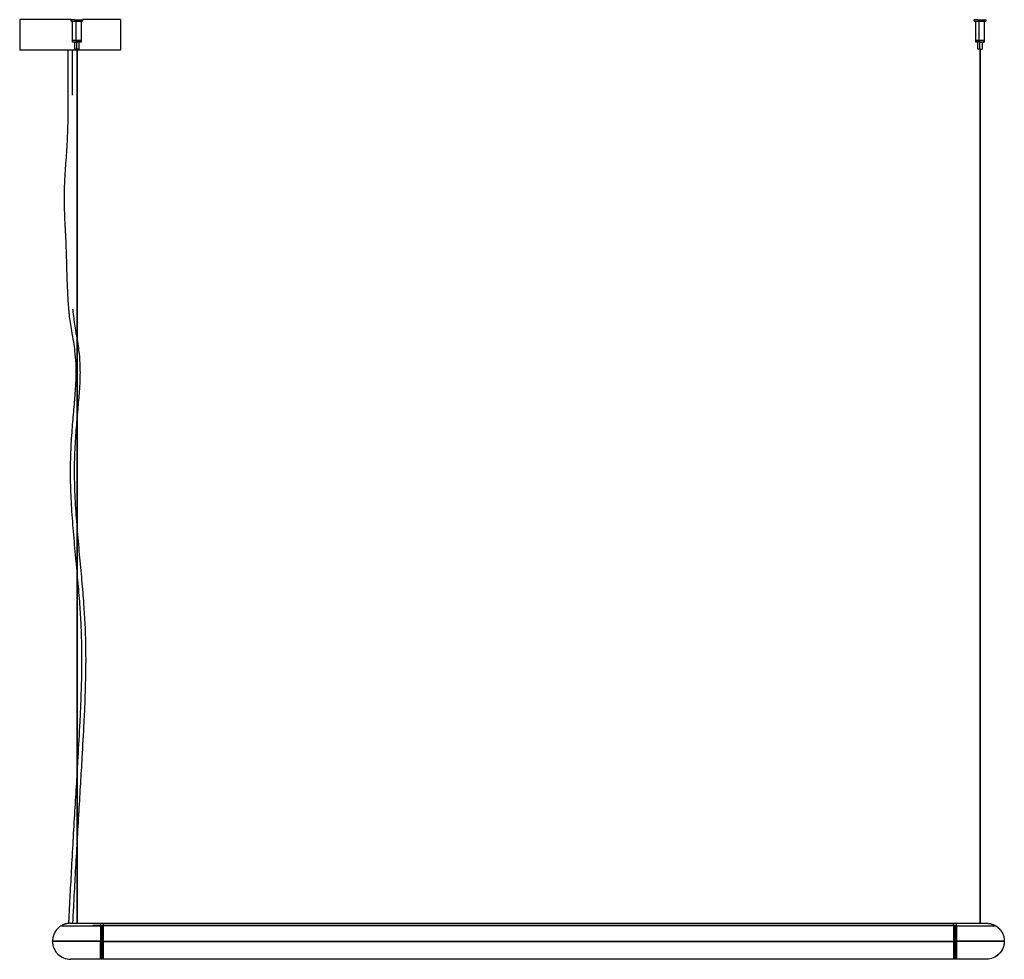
# Model space of a CAD drawing. Header units: millimetres. Extents: x -1623 to 1525, y -1598 to 1487.
# Tile 4 of 4: x 158 to 1525, y 183 to 1487. Entities that reach past the tile are written whole.
import ezdxf

# ---------------------------------------------------------------- set-up
doc = ezdxf.new("R2010")
doc.units = ezdxf.units.MM
doc.layers.add('Make2D$Visibile$Curve', color=18, linetype='Continuous', true_color=0x000000)

msp = doc.modelspace()

# ---------------------------------------------------------------- linework, layer by layer
at = {"layer": 'Make2D$Visibile$Curve', "lineweight": -3}
for points, weights in [([(189.3, 1487.1), (158.5, 1487.1), (158.5, 1487.1)], [1, 0.707106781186, 1]), ([(234.6, 1487), (229.7, 1487), (229.7, 1487)], [1, 0.794952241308, 0.911776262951]), ([(229.7, 1485), (229.7, 1485), (234.6, 1485)], [0.911776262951, 0.794952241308, 1]), ([(234.6, 1487), (235.3, 1487), (236, 1487)], [1, 0.995804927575, 1]), ([(234.6, 1485), (235.3, 1485), (236, 1485)], [1, 0.995804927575, 1]), ([(1488, 1487), (1483.1, 1487), (1483.1, 1487)], [1, 0.794952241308, 0.911776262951]), ([(1483.1, 1485), (1483.1, 1485), (1488, 1485)], [0.911776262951, 0.794952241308, 1]), ([(1488, 1487), (1488.7, 1487), (1489.4, 1487)], [1, 0.995804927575, 1]), ([(1488, 1485), (1488.7, 1485), (1489.4, 1485)], [1, 0.995804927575, 1]), ([(235.4, 1458.2), (231.7, 1458.2), (231.7, 1458.2)], [1, 0.794952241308, 0.911776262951]), ([(235.4, 1458), (231.7, 1458), (231.7, 1458)], [1, 0.794952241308, 0.911776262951]), ([(235.4, 1456), (231.7, 1456), (231.7, 1456)], [1, 0.794952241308, 0.911776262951]), ([(236.4, 1458.2), (235.9, 1458.2), (235.4, 1458.2)], [1, 0.995804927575, 1]), ([(236.4, 1458), (235.9, 1458), (235.4, 1458)], [1, 0.995804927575, 1]), ([(235.4, 1456), (235.9, 1456), (236.4, 1456)], [1, 0.995804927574, 1]), ([(1485.1, 1458.2), (1485.1, 1458.2), (1488.8, 1458.2)], [0.911776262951, 0.794952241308, 1]), ([(1488.8, 1458), (1485.1, 1458), (1485.1, 1458)], [1, 0.794952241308, 0.911776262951]), ([(1488.8, 1456), (1485.1, 1456), (1485.1, 1456)], [1, 0.794952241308, 0.911776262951]), ([(1488.8, 1458.2), (1489.3, 1458.2), (1489.8, 1458.2)], [1, 0.995804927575, 1]), ([(1489.8, 1458), (1489.3, 1458), (1488.8, 1458)], [1, 0.995804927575, 1]), ([(1489.8, 1456), (1489.3, 1456), (1488.8, 1456)], [1, 0.995804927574, 1]), ([(189.3, 1444.6), (158.8, 1444.6), (158.8, 1444.6)], [1, 0.707106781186, 1]), ([(236.5, 1446), (234.7, 1446), (234.7, 1446)], [1, 0.794952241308, 0.91177626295]), ([(237.1, 1446), (236.8, 1446), (236.5, 1446)], [1, 0.995804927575, 1]), ([(1489.9, 1446), (1488.1, 1446), (1488.1, 1446)], [1, 0.794952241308, 0.91177626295]), ([(1490.5, 1446), (1490.2, 1446), (1489.9, 1446)], [1, 0.995804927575, 1]), ([(229, 233.4), (223, 233.4), (217.6, 230.7)], [0.942464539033, 0.942464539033, 0.996786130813]), ([(229, 233.4), (229, 233.4), (229, 233.4)], [0.942466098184, 0.942464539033, 0.942464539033]), ([(274.4, 233.4), (274.4, 233.4), (274.4, 230.5)], [0.942464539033, 0.942464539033, 1]), ([(1454.4, 230.5), (1454.4, 233.4), (1454.4, 233.4)], [1, 0.942464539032, 0.942464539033]), ([(1491.4, 233.4), (1491.5, 233.4), (1491.5, 233.4)], [1, 0.893903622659, 0.955845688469]), ([(1499.7, 233.4), (1499.8, 233.4), (1499.8, 233.4)], [0.94246582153, 0.942464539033, 0.942464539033]), ([(216.3, 230), (216.4, 230), (216.4, 230)], [0.998814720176, 0.999405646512, 1]), ([(274.4, 230.1), (274.4, 222.9), (274.4, 208.7)], [1, 0.86851460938, 1]), ([(1454.4, 230.5), (1454.4, 230.5), (1454.4, 230.4)], [1, 0.876884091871, 0.96439780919]), ([(1454.4, 230.1), (1454.4, 222.9), (1454.4, 208.7)], [1, 0.86851460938, 1]), ([(1457.4, 230), (1457.4, 230.1), (1457.4, 230.1)], [0.998365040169, 0.999179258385, 1]), ([(1487.1, 230), (1487.2, 230.1), (1487.3, 230.1)], [0.997030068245, 0.998504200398, 1]), ([(1512.3, 230.1), (1518.8, 226.4), (1522.1, 219.7)], [1, 0.908211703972, 0.898013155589]), ([(204, 208.1), (204, 208.4), (204, 208.6)], [0.93469872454, 0.932781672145, 0.930961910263]), ([(204.5, 208.6), (204.5, 208.6), (204.5, 208.6)], [0.93032065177, 0.930321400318, 0.930322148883]), ([(204.5, 208.3), (204.5, 208.2), (204.5, 208.1)], [0.932178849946, 0.933022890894, 0.933887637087]), ([(253.5, 208.1), (253.5, 208.2), (253.5, 208.4)], [0.934038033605, 0.933084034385, 0.932155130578]), ([(253.9, 208.4), (253.9, 208.2), (253.9, 208.1)], [0.932804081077, 0.933739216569, 0.93469872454]), ([(270.4, 208.4), (270.4, 208.2), (270.4, 208.1)], [0.932153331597, 0.933086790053, 0.93404559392]), ([(274.4, 208.2), (274.4, 183.4), (274.4, 183.4)], [1, 0.710633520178, 1]), ([(1454.4, 208.2), (1454.4, 183.4), (1454.4, 183.4)], [1, 0.710633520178, 1]), ([(1458.4, 208.1), (1458.4, 208.2), (1458.4, 208.4)], [0.93396744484, 0.932946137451, 0.931953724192]), ([(1474.8, 208.1), (1474.8, 208.2), (1474.8, 208.4)], [0.934853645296, 0.93389090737, 0.932952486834]), ([(1474.8, 208.4), (1474.8, 208.2), (1474.8, 208.1)], [0.932804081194, 0.933726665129, 0.93467297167]), ([(1454.4, 183.4), (1454.4, 183.4), (1454.4, 184)], [1, 0.956505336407, 0.926086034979]), ([(1457.4, 183.5), (1457.4, 183.5), (1457.4, 183.5)], [1, 0.997777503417, 0.995602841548])]:
    msp.add_rational_spline(points, weights, degree=2, dxfattribs=at)
for points, degree in [([(158.5, 1487.1), (158.6, 1465.8), (158.8, 1444.6)], 2), ([(229.7, 1487.1), (209.5, 1487.1), (189.3, 1487.1)], 2), ([(229.7, 1485), (229.7, 1486), (229.7, 1487)], 2), ([(231.7, 1458.2), (231.7, 1471.6), (231.7, 1485)], 2), ([(236, 1485), (236, 1486), (236, 1487)], 2), ([(236.4, 1485), (236.4, 1471.6), (236.4, 1458.2)], 2), ([(243.7, 1485), (243.7, 1471.6), (243.7, 1458.2)], 2), ([(267.6, 1487.1), (256.7, 1487.1), (245.7, 1487.1)], 2), ([(245.7, 1487), (245.7, 1486), (245.7, 1485)], 2), ([(298.5, 1487.1), (298.3, 1465.8), (298.1, 1444.6)], 2), ([(1483.1, 1485), (1483.1, 1486), (1483.1, 1487)], 2), ([(1485.1, 1458.2), (1485.1, 1471.6), (1485.1, 1485)], 2), ([(1489.4, 1485), (1489.4, 1486), (1489.4, 1487)], 2), ([(1489.8, 1458.2), (1489.8, 1471.6), (1489.8, 1485)], 2), ([(1497.1, 1485), (1497.1, 1471.6), (1497.1, 1458.2)], 2), ([(1499.1, 1487), (1499.1, 1486), (1499.1, 1485)], 2), ([(231.7, 1456), (231.7, 1457), (231.7, 1458)], 2), ([(234.7, 1446), (234.7, 1451), (234.7, 1456)], 2), ([(236.4, 1458), (236.4, 1457), (236.4, 1456)], 2), ([(237.1, 1456), (237.1, 1451), (237.1, 1446)], 2), ([(240.7, 1456), (240.7, 1451), (240.7, 1446)], 2), ([(243.7, 1458), (243.7, 1457), (243.7, 1456)], 2), ([(1485.1, 1456), (1485.1, 1457), (1485.1, 1458)], 2), ([(1488.1, 1446), (1488.1, 1451), (1488.1, 1456)], 2), ([(1489.8, 1458), (1489.8, 1457), (1489.8, 1456)], 2), ([(1490.5, 1456), (1490.5, 1451), (1490.5, 1446)], 2), ([(1494.1, 1456), (1494.1, 1451), (1494.1, 1446)], 2), ([(1497.1, 1458), (1497.1, 1457), (1497.1, 1456)], 2), ([(238, 1444.6), (213.7, 1444.6), (189.3, 1444.6)], 2), ([(238, 1446), (238, 839.7), (238, 233.4)], 2), ([(238.1, 233.4), (238.1, 839.7), (238.1, 1446)], 2), ([(267.6, 1444.6), (252.9, 1444.6), (238.1, 1444.6)], 2), ([(1491.4, 1446), (1491.4, 839.7), (1491.4, 233.4)], 2), ([(1491.5, 233.4), (1491.5, 839.7), (1491.5, 1446)], 2), ([(229, 233.4), (229.1, 233.4), (229.2, 233.4), (229.5, 233.4)], 3), ([(259.7, 233.4), (261.1, 233.4), (262.5, 233.4), (263.9, 233.4)], 3), ([(263.9, 233.4), (266.1, 233.4), (268.2, 233.4), (270.4, 233.4)], 3), ([(270.4, 233.4), (271.7, 233.4), (273, 233.4), (274.4, 233.4)], 3), ([(274.4, 233.4), (864.4, 233.4), (1454.4, 233.4)], 2), ([(1454.4, 233.4), (1455.7, 233.4), (1457.1, 233.4), (1458.4, 233.4)], 3), ([(1458.4, 233.4), (1460.5, 233.4), (1462.7, 233.4), (1464.8, 233.4)], 3), ([(1464.8, 233.4), (1466.2, 233.4), (1467.6, 233.4), (1469.1, 233.4)], 3), ([(1499.3, 233.4), (1499.5, 233.4), (1499.7, 233.4), (1499.7, 233.4)], 3), ([(216.4, 230), (216.4, 230.1), (216.4, 230.1), (216.4, 230.1)], 3), ([(258.9, 230), (262.7, 230), (266.6, 230), (270.4, 230)], 3), ([(263.9, 230.3), (262.5, 230.3), (261.1, 230.3), (259.7, 230.3)], 3), ([(270.4, 230.3), (268.2, 230.3), (266.1, 230.3), (263.9, 230.3)], 3), ([(274.4, 230.3), (273, 230.3), (271.7, 230.3), (270.4, 230.3)], 3), ([(270.4, 229.5), (270.7, 229.5), (271, 229.5), (271.4, 229.5)], 3), ([(273.4, 229.5), (273.7, 229.5), (274, 229.5), (274.4, 229.5)], 3), ([(274.4, 230.5), (864.4, 230.5), (1454.4, 230.5)], 2), ([(274.4, 230.3), (864.4, 230.3), (1454.4, 230.3)], 2), ([(274.4, 230.1), (864.4, 230.1), (1454.4, 230.1)], 2), ([(1454.4, 230.1), (1454.4, 230.2), (1454.4, 230.3)], 2), ([(1454.4, 229.5), (1454.7, 229.5), (1455, 229.5), (1455.4, 229.5)], 3), ([(1457.4, 229.5), (1457.7, 229.5), (1458, 229.5), (1458.4, 229.5)], 3), ([(1458.4, 230), (1462.2, 230), (1466, 230), (1469.8, 230)], 3), ([(1487.3, 230.1), (1487.3, 230.1), (1487.3, 230.1), (1487.3, 230)], 3), ([(1512.4, 230), (1512.4, 230.1), (1512.3, 230.1), (1512.3, 230.1)], 3), ([(204.4, 208.6), (204.4, 208.5), (204.4, 208.4), (204.4, 208.4)], 3), ([(270.4, 208.6), (266.6, 208.6), (262.7, 208.6), (258.9, 208.6)], 3), ([(270.4, 208.4), (266.6, 208.4), (262.7, 208.4), (258.9, 208.4)], 3), ([(270.4, 208.1), (266.6, 208.1), (262.7, 208.1), (258.9, 208.1)], 3), ([(270.4, 208.4), (270.4, 208.4), (270.4, 208.5), (270.4, 208.6)], 3), ([(274.4, 208.7), (274.4, 208.4), (274.4, 208.2)], 2), ([(274.4, 208.7), (864.4, 208.7), (1454.4, 208.7)], 2), ([(274.4, 208.2), (864.4, 208.2), (1454.4, 208.2)], 2), ([(1454.4, 208.7), (1454.4, 208.4), (1454.4, 208.2)], 2), ([(1454.4, 208.2), (1454.4, 208.2), (1454.4, 208.2)], 2), ([(1469.8, 208.6), (1466, 208.6), (1462.2, 208.6), (1458.4, 208.6)], 3), ([(1458.4, 208.6), (1458.4, 208.5), (1458.4, 208.4), (1458.4, 208.4)], 3), ([(1469.8, 208.4), (1466, 208.4), (1462.2, 208.4), (1458.4, 208.4)], 3), ([(1469.8, 208.1), (1466, 208.1), (1462.2, 208.1), (1458.4, 208.1)], 3), ([(1524.3, 208.6), (1524.3, 208.5), (1524.3, 208.4), (1524.3, 208.4)], 3), ([(270.4, 183.4), (266.6, 183.4), (262.7, 183.4), (258.9, 183.4)], 3), ([(271.4, 184), (270.9, 184), (270.4, 184)], 2), ([(273.4, 183.5), (272.4, 183.5), (271.4, 183.5)], 2), ([(274.4, 184), (273.9, 184), (273.4, 184)], 2), ([(1454.4, 183.4), (864.4, 183.4), (274.4, 183.4)], 2), ([(1455.4, 184), (1454.9, 184), (1454.4, 184)], 2), ([(1454.4, 183.4), (1454.4, 183.4), (1454.4, 183.4)], 2), ([(1457.4, 183.5), (1456.4, 183.5), (1455.4, 183.5)], 2), ([(1458.4, 184), (1457.9, 184), (1457.4, 184)], 2), ([(1457.4, 183.5), (1457.4, 183.5), (1457.4, 183.5)], 2), ([(1469.8, 183.4), (1466, 183.4), (1462.2, 183.4), (1458.4, 183.4)], 3)]:
    msp.add_open_spline(points, degree=degree, dxfattribs=at)
for points, weights, knots in [([(236, 1487), (243.1, 1487), (245.3, 1487), (245.7, 1487), (245.7, 1487)], [1, 0.738749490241, 1, 0.943797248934, 0.91177626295], [0, 0, 0, 14.59721, 14.59721, 17.737504, 17.737504, 17.737504]), ([(236, 1485), (243.1, 1485), (245.3, 1485), (245.7, 1485), (245.7, 1485)], [1, 0.738749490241, 1, 0.943797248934, 0.91177626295], [-6.283185, -6.283185, -6.283185, -4.810708, -4.810708, -4.493934, -4.493934, -4.493934]), ([(298.5, 1487.1), (298.5, 1487.1), (289.5, 1487.1), (280.4, 1487.1), (267.6, 1487.1)], [1, 0.923879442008, 1, 0.923879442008, 1], [0, 0, 0, 24.245956, 24.245956, 48.491913, 48.491913, 48.491913]), ([(1489.4, 1487), (1496.5, 1487), (1498.7, 1487), (1499.1, 1487), (1499.1, 1487)], [1, 0.738749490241, 1, 0.943797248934, 0.91177626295], [0, 0, 0, 14.59721, 14.59721, 17.737504, 17.737504, 17.737504]), ([(1489.4, 1485), (1496.5, 1485), (1498.7, 1485), (1499.1, 1485), (1499.1, 1485)], [1, 0.738749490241, 1, 0.943797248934, 0.91177626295], [-6.283185, -6.283185, -6.283185, -4.810708, -4.810708, -4.493934, -4.493934, -4.493934]), ([(236.4, 1458.2), (241.8, 1458.2), (243.4, 1458.2), (243.7, 1458.2), (243.7, 1458.2)], [1, 0.738749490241, 1, 0.943797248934, 0.91177626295], [-6.283185, -6.283185, -6.283185, -4.810708, -4.810708, -4.493934, -4.493934, -4.493934]), ([(243.7, 1458), (243.7, 1458), (243.4, 1458), (241.8, 1458), (236.4, 1458)], [0.91177626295, 0.943797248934, 1, 0.738749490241, 1], [4.493934, 4.493934, 4.493934, 4.810708, 4.810708, 6.283185, 6.283185, 6.283185]), ([(243.7, 1456), (243.7, 1456), (243.4, 1456), (241.8, 1456), (236.4, 1456)], [0.911776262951, 0.943797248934, 1, 0.738749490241, 1], [8.592687, 8.592687, 8.592687, 10.947908, 10.947908, 21.895816, 21.895816, 21.895816]), ([(1497.1, 1458.2), (1497.1, 1458.2), (1496.8, 1458.2), (1495.2, 1458.2), (1489.8, 1458.2)], [0.91177626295, 0.943797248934, 1, 0.738749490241, 1], [8.592687, 8.592687, 8.592687, 10.947908, 10.947908, 21.895816, 21.895816, 21.895816]), ([(1489.8, 1458), (1495.2, 1458), (1496.8, 1458), (1497.1, 1458), (1497.1, 1458)], [1, 0.738749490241, 1, 0.943797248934, 0.911776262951], [0, 0, 0, 10.947908, 10.947908, 13.303128, 13.303128, 13.303128]), ([(1489.8, 1456), (1495.2, 1456), (1496.8, 1456), (1497.1, 1456), (1497.1, 1456)], [1, 0.738749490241, 1, 0.943797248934, 0.91177626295], [-6.283185, -6.283185, -6.283185, -4.810708, -4.810708, -4.493934, -4.493934, -4.493934]), ([(240.7, 1446), (240.7, 1446), (240.6, 1446), (239.7, 1446), (237.1, 1446)], [0.91177626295, 0.943797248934, 1, 0.738749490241, 1], [4.296344, 4.296344, 4.296344, 5.473954, 5.473954, 10.947908, 10.947908, 10.947908]), ([(298.1, 1444.6), (298.1, 1444.6), (289.2, 1444.6), (280.3, 1444.6), (267.6, 1444.6)], [1, 0.923879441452, 1, 0.923879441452, 1], [-47.909317, -47.909317, -47.909317, -23.954658, -23.954658, 0, 0, 0]), ([(1490.5, 1446), (1493.1, 1446), (1493.9, 1446), (1494.1, 1446), (1494.1, 1446)], [1, 0.738749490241, 1, 0.943797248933, 0.91177626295], [-6.283185, -6.283185, -6.283185, -4.810708, -4.810708, -4.493934, -4.493934, -4.493934]), ([(270.4, 230), (270.4, 230.2), (270.4, 230.3), (270.4, 230.5), (270.4, 230.5), (270.4, 233.4), (270.4, 233.4)], [1, 1, 1, 0.856074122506, 1, 0.942464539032, 0.942464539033], [-25.049873, -25.049873, -25.049873, -24.657299, -24.657299, -24.44003, -24.44003, -12.32865, -12.32865, -12.32865]), ([(1458.4, 230), (1458.4, 230.2), (1458.4, 230.3), (1458.4, 230.5), (1458.4, 230.5), (1458.4, 233.4), (1458.4, 233.4)], [1, 1, 1, 0.856074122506, 1, 0.942464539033, 0.942464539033], [-25.049873, -25.049873, -25.049873, -24.657299, -24.657299, -24.44003, -24.44003, -12.32865, -12.32865, -12.32865]), ([(1499.8, 233.4), (1506, 233.4), (1511.4, 230.5), (1511.5, 230.5), (1511.5, 230.3), (1511.5, 230.2), (1511.5, 230)], [0.942464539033, 0.942464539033, 1, 0.856074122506, 1, 1, 1], [12.32865, 12.32865, 12.32865, 24.44003, 24.44003, 24.657299, 24.657299, 25.022719, 25.022719, 25.022719]), ([(217.6, 230.7), (217.5, 230.6), (217.3, 230.5), (217.2, 230.5), (217.2, 230.3), (217.2, 230.2), (217.2, 230)], [0.996786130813, 0.998369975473, 1, 0.856074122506, 1, 1, 1], [24.0969055, 24.0969055, 24.0969055, 24.4400303, 24.4400303, 24.6572992, 24.6572992, 25.0227193, 25.0227193, 25.0227193]), ([(271.4, 230.1), (271.4, 220.5), (271.4, 202), (271.4, 183.5), (271.4, 183.5)], [1, 0.7934767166, 1, 0.7934767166, 1], [0, 0, 0, 38.35025, 38.35025, 76.7005, 76.7005, 76.7005]), ([(273.4, 183.5), (273.4, 183.5), (273.4, 202), (273.4, 220.4), (273.4, 230)], [1, 0.793848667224, 1, 0.793848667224, 1], [76.496467, 76.496467, 76.496467, 114.744701, 114.744701, 152.992935, 152.992935, 152.992935]), ([(274.4, 230.1), (274.4, 230.2), (274.4, 230.3), (274.4, 230.5), (274.4, 230.5)], [1, 1, 1, 0.856074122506, 1], [-24.9089826, -24.9089826, -24.9089826, -24.6572992, -24.6572992, -24.4400303, -24.4400303, -24.4400303]), ([(1455.4, 230.1), (1455.4, 220.5), (1455.4, 202), (1455.4, 183.5), (1455.4, 183.5)], [1, 0.7934767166, 1, 0.7934767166, 1], [0, 0, 0, 38.35025, 38.35025, 76.7005, 76.7005, 76.7005]), ([(1455.4, 230), (1455.4, 220.4), (1455.4, 202), (1455.4, 183.5), (1455.4, 183.5)], [1, 0.793848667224, 1, 0.793848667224, 1], [0, 0, 0, 38.248234, 38.248234, 76.496467, 76.496467, 76.496467]), ([(1457.4, 183.5), (1457.4, 183.5), (1457.4, 202), (1457.4, 220.4), (1457.4, 230)], [1, 0.793848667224, 1, 0.793848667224, 1], [76.496467, 76.496467, 76.496467, 114.744701, 114.744701, 152.992935, 152.992935, 152.992935]), ([(1524.8, 208.6), (1524.8, 205.2), (1524, 202), (1521.1, 191.2), (1511.2, 186.2)], [0.931013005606, 0.95623000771, 1, 0.868808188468, 0.904292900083], [30.222401, 30.222401, 30.222401, 38.35025, 38.35025, 62.711855, 62.711855, 62.711855])]:
    msp.add_rational_spline(points, weights, degree=2, knots=knots, dxfattribs=at)
for points, knots in [([(226.7, 233.3), (226.7, 234.7), (226.7, 236), (226.8, 237.4), (226.9, 239.1), (226.9, 240.7), (227, 242.4), (227.4, 250.9), (227.9, 259.4), (228.3, 267.9), (229, 280.4), (229.7, 293), (230.4, 305.5), (231.9, 333.4), (233.5, 361.3), (235.1, 389.2), (235.9, 402.1), (236.7, 415.1), (237.5, 428), (238.2, 439.8), (238.9, 451.6), (239.5, 463.4), (240.5, 479.8), (241.4, 496.3), (242.2, 512.8), (242.7, 522.4), (243.2, 532.1), (243.5, 541.7), (243.8, 549.5), (244.1, 557.3), (244.3, 565.1), (244.8, 583), (244.9, 600.9), (244.6, 618.8), (244.4, 628.2), (244.1, 637.5), (243.7, 646.9), (243.2, 656.5), (242.6, 666.1), (242, 675.7), (241.2, 686.7), (240.2, 697.8), (239.2, 708.8), (238.2, 720.7), (237, 732.6), (235.9, 744.5), (234.8, 756.8), (233.7, 769.1), (232.7, 781.4), (231.7, 793.7), (230.8, 806.1), (230.1, 818.5), (229.5, 830.4), (229, 842.4), (228.9, 854.4), (228.8, 866.6), (229.1, 878.8), (229.7, 890.9), (230.1, 901.2), (230.8, 911.6), (231.6, 921.9), (232.4, 931.2), (233.2, 940.6), (234, 950), (234.8, 958.4), (235.5, 966.8), (236, 975.2), (236.4, 980.1), (236.6, 985), (236.8, 989.9), (237, 996.6), (236.9, 1003.3), (236.6, 1009.9), (236.3, 1015.8), (235.8, 1021.7), (235.1, 1027.6), (234.6, 1031.7), (234, 1035.8), (233.4, 1039.8), (232.5, 1045.1), (231.6, 1050.3), (230.7, 1055.6), (229.5, 1063.1), (228.3, 1070.6), (227.4, 1078.1), (227.2, 1079.7), (227.1, 1081.3), (226.8, 1083.7), (226.7, 1084.6), (226.6, 1085.6), (226, 1092.7), (225.5, 1099.7), (225.2, 1106.8), (224.6, 1119.1), (224.3, 1131.4), (223.9, 1143.8), (223.8, 1149.9), (223.6, 1156), (223.4, 1162.1), (223.2, 1168), (222.9, 1174), (222.7, 1179.9), (222.1, 1191.2), (221.5, 1202.6), (221.1, 1213.9), (220.8, 1220.9), (220.6, 1228), (220.5, 1235), (220.4, 1240.2), (220.5, 1245.4), (220.6, 1250.7), (220.7, 1257.1), (221, 1263.5), (221.4, 1270), (222, 1279.7), (222.7, 1289.4), (223.4, 1299.1), (223.8, 1304.2), (224.1, 1309.2), (224.4, 1314.3), (224.7, 1319.4), (224.9, 1324.5), (225.1, 1329.7), (225.4, 1338.8), (225.6, 1348), (225.7, 1357.1), (225.8, 1366.3), (225.9, 1375.5), (225.9, 1384.8), (225.9, 1386), (225.9, 1387.2), (225.9, 1388.5), (225.9, 1391.6), (225.9, 1394.6), (225.9, 1397.6), (225.9, 1399), (225.9, 1400.5), (225.9, 1402.2), (225.9, 1404.3), (225.9, 1406.4), (225.9, 1408.5), (225.9, 1411.7), (225.9, 1415), (225.9, 1418.2), (225.9, 1420.3), (225.9, 1422.5), (225.9, 1424.9), (225.9, 1429.9), (225.9, 1435), (225.9, 1440.1), (225.9, 1441.6), (225.9, 1443.1), (225.9, 1444.6)], [0.858168, 0.858168, 0.858168, 0.858168, 5.027107, 5.027107, 5.027107, 9.95324, 9.95324, 9.95324, 35.471882, 35.471882, 35.471882, 73.219566, 73.219566, 73.219566, 156.970307, 156.970307, 156.970307, 195.880896, 195.880896, 195.880896, 231.313787, 231.313787, 231.313787, 280.845674, 280.845674, 280.845674, 309.913314, 309.913314, 309.913314, 333.457325, 333.457325, 333.457325, 387.97297, 387.97297, 387.97297, 416.491544, 416.491544, 416.491544, 445.593546, 445.593546, 445.593546, 478.973059, 478.973059, 478.973059, 514.80889, 514.80889, 514.80889, 551.902362, 551.902362, 551.902362, 589.036637, 589.036637, 589.036637, 625.018821, 625.018821, 625.018821, 661.555295, 661.555295, 661.555295, 692.546472, 692.546472, 692.546472, 720.783699, 720.783699, 720.783699, 746.046183, 746.046183, 746.046183, 760.781785, 760.781785, 760.781785, 780.842328, 780.842328, 780.842328, 798.595712, 798.595712, 798.595712, 810.91804, 810.91804, 810.91804, 826.955992, 826.955992, 826.955992, 849.722341, 849.722341, 849.722341, 854.80194, 854.80194, 857.351497, 857.351497, 857.351497, 878.780917, 878.780917, 878.780917, 916.095477, 916.095477, 916.095477, 934.546202, 934.546202, 934.546202, 952.416286, 952.416286, 952.416286, 986.463964, 986.463964, 986.463964, 1007.553821, 1007.553821, 1007.553821, 1023.244282, 1023.244282, 1023.244282, 1042.559128, 1042.559128, 1042.559128, 1071.815681, 1071.815681, 1071.815681, 1087.005474, 1087.005474, 1087.005474, 1102.493658, 1102.493658, 1102.493658, 1130.143447, 1130.143447, 1130.143447, 1158.072738, 1158.072738, 1158.072738, 1161.836927, 1161.836927, 1161.836927, 1170.93924, 1170.93924, 1170.93924, 1175.501442, 1175.501442, 1175.501442, 1181.840214, 1181.840214, 1181.840214, 1191.567669, 1191.567669, 1191.567669, 1198.282005, 1198.282005, 1198.282005, 1213.449622, 1213.449622, 1213.449622, 1217.923107, 1217.923107, 1217.923107, 1217.923107]), ([(231.1, 1444.6), (231.1, 1438), (231.1, 1431.5), (231.1, 1424.9), (231.1, 1419.4), (231.1, 1414), (231.1, 1408.5), (231.1, 1404.9), (231.1, 1401.2), (231.1, 1397.6), (231.1, 1393.3), (231.1, 1389.1), (231.1, 1384.8), (231.1, 1384), (231.1, 1383.3), (231.1, 1382.5)], [3.999838, 3.999838, 3.999838, 3.999838, 23.641191, 23.641191, 23.641191, 40.083698, 40.083698, 40.083698, 50.985106, 50.985106, 50.985106, 63.852986, 63.852986, 63.852986, 66.183713, 66.183713, 66.183713, 66.183713]), ([(231.8, 1086.1), (231.9, 1085.1), (232, 1084.2), (232.2, 1081.8), (232.4, 1080.2), (232.6, 1078.7), (233.5, 1071.2), (234.6, 1063.9), (235.9, 1056.5), (236.7, 1051.2), (237.7, 1045.9), (238.5, 1040.6), (239.1, 1036.5), (239.7, 1032.4), (240.2, 1028.2), (241, 1022.2), (241.5, 1016.2), (241.8, 1010.2), (242.1, 1003.4), (242.2, 996.5), (242, 989.7), (241.8, 984.8), (241.6, 979.8), (241.2, 974.8), (240.7, 966.4), (239.9, 958), (239.2, 949.5), (238.4, 940.2), (237.5, 930.8), (236.8, 921.4), (236, 911.2), (235.3, 901), (234.8, 890.7), (234.3, 878.6), (234, 866.5), (234.1, 854.5), (234.2, 842.5), (234.7, 830.6), (235.3, 818.7), (236, 806.4), (236.9, 794.1), (237.9, 781.8), (238.9, 769.5), (240, 757.2), (241.1, 744.9), (242.2, 733.1), (243.3, 721.2), (244.4, 709.3), (245.4, 698.2), (246.3, 687.1), (247.1, 676.1), (247.8, 666.4), (248.4, 656.8), (248.9, 647.2), (249.3, 637.7), (249.6, 628.3), (249.8, 618.9), (250.1, 600.9), (250, 583), (249.5, 564.9), (249.3, 557.1), (249, 549.3), (248.7, 541.5), (248.4, 531.9), (247.9, 522.2), (247.4, 512.5), (246.6, 496.1), (245.7, 479.6), (244.7, 463.1), (244.1, 451.3), (243.4, 439.5), (242.6, 427.7), (241.9, 414.7), (241.1, 401.8), (240.3, 388.9), (238.7, 361), (237.1, 333.1), (235.6, 305.3), (234.9, 292.7), (234.2, 280.1), (233.5, 267.6), (233.1, 259.1), (232.6, 250.6), (232.2, 242.1), (232.1, 240.5), (232.1, 238.9), (232, 237.2), (231.9, 236), (231.9, 234.7), (231.9, 233.4)], [0, 0, 0, 0, 2.508306, 2.508306, 7.511472, 7.511472, 7.511472, 30.001493, 30.001493, 30.001493, 46.103826, 46.103826, 46.103826, 58.604245, 58.604245, 58.604245, 76.719959, 76.719959, 76.719959, 97.20264, 97.20264, 97.20264, 112.127304, 112.127304, 112.127304, 137.50003, 137.50003, 137.50003, 165.687887, 165.687887, 165.687887, 196.512136, 196.512136, 196.512136, 232.761521, 232.761521, 232.761521, 268.511002, 268.511002, 268.511002, 305.507155, 305.507155, 305.507155, 342.538768, 342.538768, 342.538768, 378.386602, 378.386602, 378.386602, 411.862229, 411.862229, 411.862229, 441.092427, 441.092427, 441.092427, 469.750309, 469.750309, 469.750309, 524.5022, 524.5022, 524.5022, 548.110505, 548.110505, 548.110505, 577.23142, 577.23142, 577.23142, 626.808004, 626.808004, 626.808004, 662.249039, 662.249039, 662.249039, 701.154865, 701.154865, 701.154865, 784.887998, 784.887998, 784.887998, 822.624164, 822.624164, 822.624164, 848.097685, 848.097685, 848.097685, 853.007812, 853.007812, 853.007812, 856.827292, 856.827292, 856.827292, 856.827292]), ([(229.5, 233.4), (230, 233.4), (230.8, 233.4), (231.9, 233.4), (232, 233.4), (232.2, 233.4), (232.6, 233.4), (232.9, 233.4), (233.2, 233.4), (233.5, 233.4), (233.9, 233.4), (234.3, 233.4), (234.4, 233.4), (234.4, 233.4), (234.5, 233.4), (234.9, 233.4), (235.2, 233.4), (235.6, 233.4), (236.3, 233.4), (237, 233.4), (237.7, 233.4), (239.5, 233.4), (241.5, 233.4), (243.7, 233.4), (245.8, 233.4), (248.1, 233.4), (250.5, 233.4), (251.4, 233.4), (252.3, 233.4), (253.3, 233.4)], [0, 0, 0, 0, 7.631768, 7.631768, 7.631768, 8.65008, 8.65008, 10.376833, 10.376833, 10.376833, 12.441733, 12.441733, 12.441733, 12.943269, 12.943269, 12.943269, 14.729262, 14.729262, 14.729262, 17.827785, 17.827785, 17.827785, 25.464653, 25.464653, 25.464653, 32.902487, 32.902487, 32.902487, 35.829514, 35.829514, 35.829514, 35.829514]), ([(253.3, 233.4), (255, 233.4), (256.5, 233.4), (257.8, 233.4), (258.5, 233.4), (259.1, 233.4), (259.7, 233.4)], [0, 0, 0, 0, 4.545792, 4.545792, 4.545792, 6.407544, 6.407544, 6.407544, 6.407544]), ([(1469.1, 233.4), (1469.6, 233.4), (1470.3, 233.4), (1470.9, 233.4), (1472.3, 233.4), (1473.8, 233.4), (1475.4, 233.4)], [0, 0, 0, 0, 1.853835, 1.853835, 1.853835, 6.407303, 6.407303, 6.407303, 6.407303]), ([(1475.4, 233.4), (1476.4, 233.4), (1477.4, 233.4), (1478.3, 233.4), (1480.7, 233.4), (1482.9, 233.4), (1485.1, 233.4), (1485.8, 233.4), (1486.5, 233.4), (1487.2, 233.4), (1487.7, 233.4), (1488.2, 233.4), (1488.6, 233.4), (1489.4, 233.4), (1490.2, 233.4), (1491, 233.4), (1492.5, 233.4), (1493.8, 233.4), (1495, 233.4), (1495.2, 233.4), (1495.4, 233.4), (1495.6, 233.4), (1495.9, 233.4), (1496.2, 233.4), (1496.6, 233.4), (1496.7, 233.4), (1496.9, 233.4), (1498, 233.4), (1498.8, 233.4), (1499.3, 233.4)], [0, 0, 0, 0, 2.976527, 2.976527, 2.976527, 10.375966, 10.375966, 10.375966, 12.942744, 12.942744, 12.942744, 14.728738, 14.728738, 14.728738, 17.827263, 17.827263, 17.827263, 24.270811, 24.270811, 24.270811, 25.45574, 25.45574, 25.45574, 27.175258, 27.175258, 28.113111, 28.113111, 28.113111, 35.822207, 35.822207, 35.822207, 35.822207]), ([(216.4, 230), (216.4, 230), (216.4, 230), (216.3, 230), (214.5, 228.9), (212.8, 227.6), (209.7, 224.5), (208.4, 222.8), (206.2, 219.1), (205.4, 217.1), (204.3, 212.9), (204, 210.8), (203.9, 208.6)], [5.286854, 5.286854, 5.286854, 5.286854, 5.354341, 5.354341, 5.354341, 11.813216, 11.813216, 18.27209, 18.27209, 24.730964, 24.730964, 31.189838, 31.189838, 31.189838, 31.189838]), ([(216.7, 229.9), (216.7, 229.9), (216.7, 229.9), (216.7, 230), (216.7, 230), (216.7, 230), (216.7, 230), (216.6, 230), (216.6, 230), (216.6, 230), (216.6, 230.1), (216.6, 230.1), (216.5, 230.1), (216.5, 230.1), (216.5, 230.1), (216.5, 230.1), (216.4, 230.1), (216.4, 230.1), (216.4, 230)], [0.0147138, 0.0147138, 0.0147138, 0.0147138, 0.0824863, 0.0824863, 0.0824863, 0.1502368, 0.1502368, 0.1502368, 0.2179915, 0.2179915, 0.2179915, 0.2857749, 0.2857749, 0.2857749, 0.3535876, 0.3535876, 0.3535876, 0.4213983, 0.4213983, 0.4213983, 0.4213983]), ([(216.4, 230), (216.5, 230), (216.6, 230), (216.8, 230), (217, 230), (217.7, 230), (218.4, 230), (219.4, 230), (221.6, 230), (224.8, 230), (228.9, 230), (233, 230), (237.9, 230), (243.3, 230), (248.3, 230), (253.6, 230), (258.9, 230)], [0, 0, 0, 0, 3.204315, 3.204315, 7.479035, 7.479035, 16.02892, 16.02892, 16.02892, 33.503949, 33.503949, 33.503949, 50.978832, 50.978832, 50.978832, 67.091919, 67.091919, 67.091919, 67.091919]), ([(216.6, 229.8), (216.6, 229.8), (216.6, 229.8), (216.6, 229.9), (216.6, 229.9), (216.6, 229.9), (216.6, 229.9), (216.5, 230), (216.5, 230), (216.5, 230)], [4.9494166, 4.9494166, 4.9494166, 4.9494166, 5.0169038, 5.0169038, 5.0843912, 5.0843912, 5.1518788, 5.1518788, 5.2193664, 5.2193664, 5.2193664, 5.2193664]), ([(270.4, 230), (270.4, 228.9), (270.4, 227.6), (270.4, 224.5), (270.4, 222.8), (270.4, 219.1), (270.4, 217.1), (270.4, 212.9), (270.4, 210.8), (270.4, 208.6)], [5.354341, 5.354341, 5.354341, 5.354341, 11.813216, 11.813216, 18.27209, 18.27209, 24.730964, 24.730964, 31.189838, 31.189838, 31.189838, 31.189838]), ([(273.4, 230), (272.8, 230.1), (272.3, 230.1), (271.6, 230.1), (271.5, 230.1), (271.4, 230.1)], [-2.001238, -2.001238, -2.001238, -2.001238, -0.4, -0.4, 0, 0, 0, 0]), ([(1457.4, 230.1), (1457.3, 230.1), (1457.1, 230.1), (1456.5, 230.1), (1455.9, 230.1), (1455.4, 230)], [-2.001238, -2.001238, -2.001238, -2.001238, -1.601238, -1.601238, 0, 0, 0, 0]), ([(1457.4, 230), (1456.8, 230.1), (1456.3, 230.1), (1455.6, 230.1), (1455.5, 230.1), (1455.4, 230.1)], [-2.001238, -2.001238, -2.001238, -2.001238, -0.4, -0.4, 0, 0, 0, 0]), ([(1458.4, 230), (1458.4, 228.9), (1458.4, 227.6), (1458.4, 224.5), (1458.4, 222.8), (1458.4, 219.1), (1458.4, 217.1), (1458.4, 212.9), (1458.4, 210.8), (1458.4, 208.6)], [5.354341, 5.354341, 5.354341, 5.354341, 11.813216, 11.813216, 18.27209, 18.27209, 24.730964, 24.730964, 31.189838, 31.189838, 31.189838, 31.189838]), ([(1469.8, 230), (1475.1, 230), (1480.5, 230), (1485.5, 230), (1490.8, 230), (1495.8, 230), (1499.9, 230), (1503.9, 230), (1507.2, 230), (1509.3, 230), (1510.3, 230), (1511, 230), (1511.8, 230), (1512, 230), (1512.2, 230), (1512.3, 230), (1512.3, 230)], [0, 0, 0, 0, 16.113047, 16.113047, 16.113047, 33.588076, 33.588076, 33.588076, 51.06296, 51.06296, 51.06296, 59.612879, 59.612879, 63.887617, 63.887617, 67.091918, 67.091918, 67.091918, 67.091918]), ([(1512.1, 229.8), (1512.1, 229.8), (1512.1, 229.8), (1512.1, 229.9), (1512.1, 229.9), (1512.2, 229.9), (1512.2, 229.9), (1512.2, 230), (1512.3, 230), (1512.3, 230)], [4.9494166, 4.9494166, 4.9494166, 4.9494166, 5.0169038, 5.0169038, 5.0843912, 5.0843912, 5.1518788, 5.1518788, 5.2193664, 5.2193664, 5.2193664, 5.2193664]), ([(1512.3, 230), (1512.4, 230), (1512.4, 230), (1512.4, 230), (1514.3, 228.9), (1516, 227.6), (1519, 224.5), (1520.3, 222.8), (1522.5, 219.1), (1523.4, 217.1), (1524.5, 212.9), (1524.8, 210.8), (1524.8, 208.6)], [5.286854, 5.286854, 5.286854, 5.286854, 5.354341, 5.354341, 5.354341, 11.813216, 11.813216, 18.27209, 18.27209, 24.730964, 24.730964, 31.189838, 31.189838, 31.189838, 31.189838]), ([(1512.3, 230), (1512.3, 230), (1512.3, 230), (1512.3, 230), (1512.4, 230), (1512.4, 230)], [5.24879569, 5.24879569, 5.24879569, 5.24879569, 5.28685394, 5.28685394, 5.30488395, 5.30488395, 5.30488395, 5.30488395]), ([(258.9, 208.6), (252, 208.6), (237.6, 208.6), (218.9, 208.6), (206.7, 208.6), (203.9, 208.6), (203.9, 208.6)], [0, 0, 0, 0, 15.942272, 33.215891, 50.489509, 66.431781, 66.431781, 66.431781, 66.431781]), ([(258.9, 208.1), (252, 208.1), (237.6, 208.1), (218.9, 208.1), (206.7, 208.1), (203.9, 208.1), (203.9, 208.1)], [0, 0, 0, 0, 15.942272, 33.215891, 50.489509, 66.431781, 66.431781, 66.431781, 66.431781]), ([(203.9, 208.1), (204, 201.5), (206.7, 195.2), (213.7, 188.3), (216.4, 186.5), (222.4, 184), (225.7, 183.4), (228.9, 183.4)], [32.679724, 32.679724, 32.679724, 32.679724, 52.187998, 52.187998, 61.942135, 61.942135, 71.662093, 71.662093, 71.662093, 71.662093]), ([(258.9, 208.4), (252.1, 208.4), (237.8, 208.4), (219.3, 208.4), (207.2, 208.4), (204.4, 208.4), (204.4, 208.4)], [0, 0, 0, 0, 15.942272, 33.215891, 50.489509, 66.431781, 66.431781, 66.431781, 66.431781]), ([(270.4, 183.4), (270.4, 183.4), (270.4, 184), (270.4, 186.5), (270.4, 188.3), (270.4, 195.2), (270.4, 201.5), (270.4, 208.1)], [-71.682306, -71.682306, -71.682306, -71.682306, -61.942135, -61.942135, -52.187998, -52.187998, -32.679724, -32.679724, -32.679724, -32.679724]), ([(1458.4, 208.1), (1458.4, 201.5), (1458.4, 195.2), (1458.4, 188.3), (1458.4, 186.5), (1458.4, 184), (1458.4, 183.4), (1458.4, 183.4)], [32.679724, 32.679724, 32.679724, 32.679724, 52.187998, 52.187998, 61.942135, 61.942135, 71.682306, 71.682306, 71.682306, 71.682306]), ([(1524.8, 208.6), (1524.8, 208.6), (1522.1, 208.6), (1509.8, 208.6), (1491.1, 208.6), (1476.7, 208.6), (1469.8, 208.6)], [0, 0, 0, 0, 15.942272, 33.215891, 50.489509, 66.431781, 66.431781, 66.431781, 66.431781]), ([(1524.3, 208.4), (1524.3, 208.4), (1521.6, 208.4), (1509.4, 208.4), (1490.9, 208.4), (1476.7, 208.4), (1469.8, 208.4)], [0, 0, 0, 0, 15.942272, 33.215891, 50.489509, 66.431781, 66.431781, 66.431781, 66.431781]), ([(1524.8, 208.1), (1524.8, 208.1), (1522.1, 208.1), (1509.8, 208.1), (1491.1, 208.1), (1476.7, 208.1), (1469.8, 208.1)], [0, 0, 0, 0, 15.942272, 33.215891, 50.489509, 66.431781, 66.431781, 66.431781, 66.431781]), ([(1524.8, 208.1), (1524.8, 201.5), (1522, 195.2), (1515.1, 188.3), (1512.3, 186.5), (1506.3, 184), (1503.1, 183.4), (1499.8, 183.4)], [32.679724, 32.679724, 32.679724, 32.679724, 52.187998, 52.187998, 61.942135, 61.942135, 71.682306, 71.682306, 71.682306, 71.682306]), ([(258.9, 183.4), (255.2, 183.4), (251.4, 183.4), (247.9, 183.4), (244.1, 183.4), (240.6, 183.4), (237.7, 183.4), (234.8, 183.4), (232.5, 183.4), (231, 183.4), (230.3, 183.4), (229.8, 183.4), (229.3, 183.4), (229.2, 183.4), (229, 183.4), (229, 183.4), (228.9, 183.4)], [0, 0, 0, 0, 11.380167, 11.380167, 11.380167, 23.722127, 23.722127, 23.722127, 36.064191, 36.064191, 36.064191, 42.102705, 42.102705, 45.121805, 45.121805, 47.384913, 47.384913, 47.384913, 47.384913]), ([(1499.8, 183.4), (1499.8, 183.4), (1499.7, 183.4), (1499.6, 183.4), (1499.5, 183.4), (1498.9, 183.4), (1498.4, 183.4), (1497.7, 183.4), (1496.2, 183.4), (1493.9, 183.4), (1491, 183.4), (1488.1, 183.4), (1484.7, 183.4), (1480.9, 183.4), (1477.4, 183.4), (1473.6, 183.4), (1469.8, 183.4)], [0, 0, 0, 0, 2.263097, 2.263097, 5.28221, 5.28221, 11.320749, 11.320749, 11.320749, 23.66271, 23.66271, 23.66271, 36.004773, 36.004773, 36.004773, 47.384912, 47.384912, 47.384912, 47.384912])]:
    msp.add_open_spline(points, degree=3, knots=knots, dxfattribs=at)

doc.saveas('drawing.dxf')
